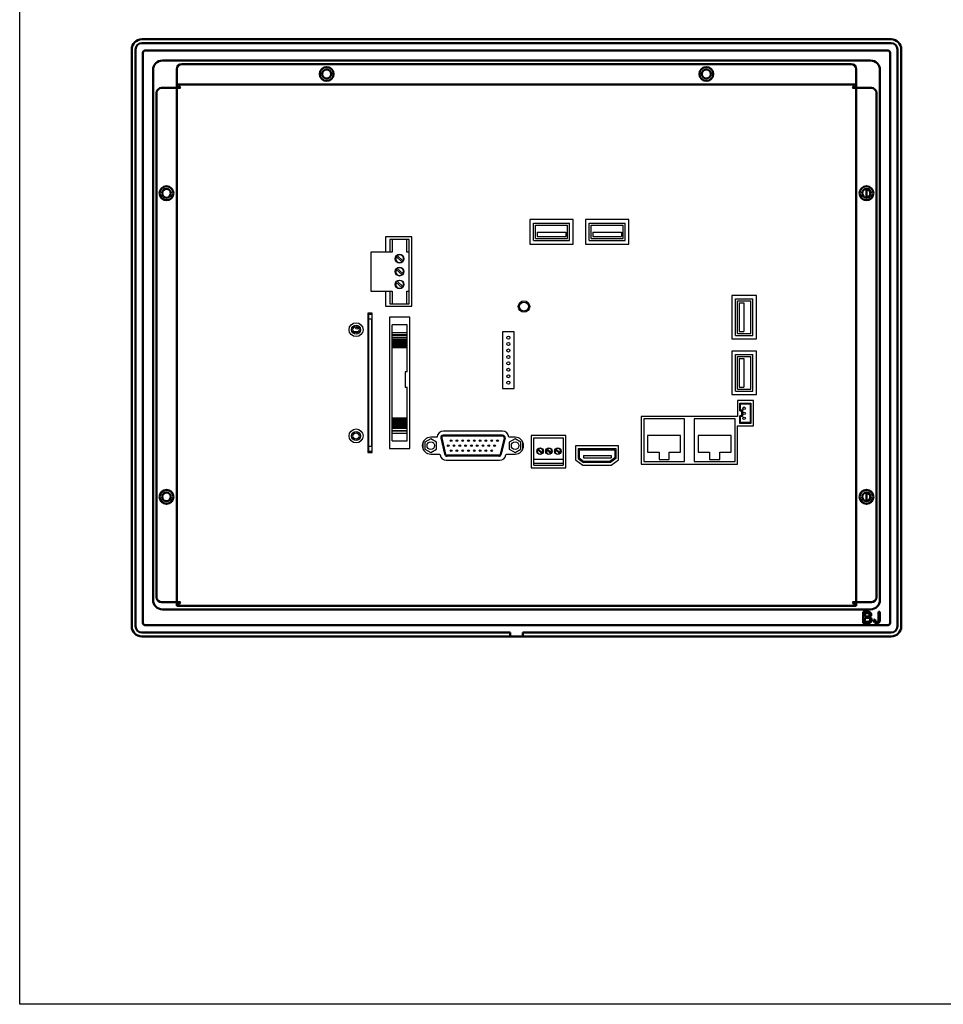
# Model space of a CAD drawing. Header units: millimetres. Extents: x 9237 to 10717, y 427 to 1202.
# Tile 1 of 12: x 9237 to 9602, y 427 to 816. Entities that reach past the tile are written whole.
import ezdxf

# ---------------------------------------------------------------- set-up
doc = ezdxf.new("R2010")
doc.units = ezdxf.units.MM
doc.header["$LTSCALE"] = 3

msp = doc.modelspace()

# ---------------------------------------------------------------- linework, layer by layer
at = {"color": 7, "linetype": 'Continuous', "lineweight": 50}
for p, q in [((9581.4, 808.08), (9285.4, 808.08)), ((9581.4, 806.58), (9285.4, 806.58)), ((9281.4, 804.08), (9281.4, 576.08)), ((9282.9, 804.08), (9282.9, 576.08)), ((9285.8, 802.68), (9285.8, 577.48)), ((9580, 803.68), (9286.8, 803.68)), ((9581, 577.48), (9581, 802.68)), ((9583.9, 576.08), (9583.9, 804.08)), ((9585.4, 576.08), (9585.4, 804.08)), ((9573.3, 799.68), (9293.5, 799.68)), ((9301.2, 798.28), (9565.6, 798.28)), ((9289.8, 795.98), (9289.8, 586.48)), ((9299.2, 790.48), (9299.2, 796.28)), ((9567.6, 796.28), (9567.6, 790.48)), ((9577, 586.48), (9577, 795.98)), ((9299.2, 790.48), (9299.2, 790.28)), ((9299.2, 790.28), (9299.2, 789.08)), ((9567.6, 790.28), (9299.2, 790.28)), ((9567.6, 790.28), (9567.6, 790.48)), ((9567.6, 790.28), (9567.6, 789.08)), ((9291.2, 587.58), (9291.2, 786.88)), ((9293.2, 788.88), (9299, 788.88)), ((9299.2, 788.88), (9299, 788.88)), ((9299.2, 585.58), (9299.2, 788.88)), ((9299.2, 788.88), (9300.6, 788.88)), ((9299.58, 789.08), (9299.58, 788.88)), ((9299.78, 789.14), (9299.78, 788.88)), ((9566.2, 788.88), (9567.6, 788.88)), ((9567.6, 585.58), (9567.6, 788.88)), ((9567.8, 788.88), (9567.6, 788.88)), ((9567.8, 788.88), (9573.6, 788.88)), ((9575.6, 786.88), (9575.6, 587.58)), ((9571.63, 745.73), (9571.63, 748.73)), ((9571.63, 625.73), (9571.63, 628.73)), ((9299, 585.58), (9293.2, 585.58)), ((9299, 585.58), (9299.2, 585.58)), ((9300.6, 585.58), (9299.2, 585.58)), ((9299.2, 584.18), (9299.2, 585.38)), ((9299.2, 584.18), (9567.6, 584.18)), ((9567.6, 585.58), (9566.2, 585.58)), ((9567.6, 585.58), (9567.8, 585.58)), ((9567.6, 584.18), (9567.6, 585.38)), ((9573.6, 585.58), (9567.8, 585.58)), ((9293.5, 582.78), (9573.3, 582.78)), ((9572.04, 581.8), (9570.38, 581.8)), ((9570.38, 581.8), (9570.38, 577.38)), ((9570.97, 581.28), (9570.97, 579.94)), ((9571.85, 581.28), (9570.97, 581.28)), ((9570.97, 579.94), (9571.92, 579.94)), ((9577, 581.8), (9576.41, 581.8)), ((9576.41, 581.8), (9576.41, 578.75)), ((9577, 578.79), (9577, 581.8)), ((9286.8, 576.48), (9580, 576.48)), ((9570.38, 577.38), (9572.07, 577.38)), ((9570.97, 579.42), (9570.97, 577.9)), ((9571.99, 579.42), (9570.97, 579.42)), ((9570.97, 577.9), (9572.07, 577.9)), ((9575.09, 578.71), (9574.57, 578.64)), ((9285.4, 573.58), (9430.9, 573.58)), ((9285.4, 572.08), (9430.9, 572.08)), ((9430.9, 572.08), (9430.9, 573.58)), ((9430.9, 572.08), (9435.9, 572.08)), ((9435.9, 573.58), (9435.9, 572.08)), ((9435.9, 573.58), (9581.4, 573.58)), ((9435.9, 572.08), (9581.4, 572.08))]:
    msp.add_line(p, q, dxfattribs=at)
at = {"color": 7, "linetype": 'Continuous', "lineweight": 25}
for p, q in [((9455.75, 736.83), (9438.65, 736.83)), ((9438.65, 736.83), (9438.65, 727.13)), ((9455.75, 727.13), (9455.75, 736.83)), ((9477.75, 736.83), (9460.65, 736.83)), ((9460.65, 736.83), (9460.65, 727.13)), ((9477.75, 727.13), (9477.75, 736.83)), ((9440.05, 728.53), (9440.05, 735.43)), ((9440.05, 735.43), (9454.35, 735.43)), ((9440.85, 734.63), (9453.55, 734.63)), ((9440.85, 729.33), (9440.85, 734.63)), ((9441.54, 731.8), (9441.54, 730.08)), ((9441.54, 731.8), (9452.86, 731.8)), ((9452.86, 731.8), (9452.86, 730.08)), ((9453.55, 729.33), (9453.55, 734.63)), ((9454.35, 728.53), (9454.35, 735.43)), ((9462.05, 728.53), (9462.05, 735.43)), ((9462.05, 735.43), (9476.35, 735.43)), ((9462.85, 734.63), (9475.55, 734.63)), ((9462.85, 729.33), (9462.85, 734.63)), ((9463.54, 731.8), (9463.54, 730.08)), ((9463.54, 731.8), (9474.86, 731.8)), ((9474.86, 731.8), (9474.86, 730.08)), ((9475.55, 729.33), (9475.55, 734.63)), ((9476.35, 728.53), (9476.35, 735.43)), ((9392, 729.98), (9381.7, 729.98)), ((9381.7, 729.98), (9381.7, 723.98)), ((9391, 729.01), (9383.4, 729.01)), ((9383.4, 729.01), (9383.4, 723.98)), ((9384.32, 728.98), (9384.32, 723.98)), ((9390.07, 728.98), (9384.32, 728.98)), ((9390.07, 723.98), (9390.07, 728.98)), ((9391, 723.98), (9391, 729.01)), ((9392, 702.58), (9392, 729.98)), ((9440.05, 728.53), (9454.35, 728.53)), ((9440.85, 729.33), (9453.55, 729.33)), ((9441.54, 730.08), (9452.86, 730.08)), ((9462.05, 728.53), (9476.35, 728.53)), ((9462.85, 729.33), (9475.55, 729.33)), ((9463.54, 730.08), (9474.86, 730.08)), ((9375.8, 723.98), (9375.8, 708.58)), ((9384.32, 723.98), (9375.8, 723.98)), ((9391, 723.98), (9390.07, 723.98)), ((9391, 708.58), (9391, 723.98)), ((9438.65, 727.13), (9455.75, 727.13)), ((9460.65, 727.13), (9477.75, 727.13)), ((9388.15, 720.15), (9385.89, 722.18)), ((9386.27, 722.59), (9388.52, 720.56)), ((9388.15, 715.07), (9385.89, 717.1)), ((9386.27, 717.51), (9388.52, 715.48)), ((9386.27, 712.43), (9388.52, 710.4)), ((9375.8, 708.58), (9384.32, 708.58)), ((9381.7, 708.58), (9381.7, 702.58)), ((9383.4, 708.58), (9383.4, 703.56)), ((9384.32, 708.58), (9384.32, 703.58)), ((9388.15, 709.99), (9385.89, 712.02)), ((9390.07, 708.58), (9391, 708.58)), ((9390.07, 703.58), (9390.07, 708.58)), ((9391, 703.56), (9391, 708.58)), ((9528.2, 706.83), (9518.5, 706.83)), ((9518.5, 706.83), (9518.5, 689.73)), ((9519.9, 691.03), (9519.9, 705.53)), ((9519.9, 705.53), (9526.8, 705.53)), ((9520.7, 704.73), (9526, 704.73)), ((9520.7, 691.83), (9520.7, 704.73)), ((9526, 691.83), (9526, 704.73)), ((9526.8, 691.03), (9526.8, 705.53)), ((9528.2, 689.73), (9528.2, 706.83)), ((9381.7, 702.58), (9392, 702.58)), ((9383.4, 703.56), (9391, 703.56)), ((9384.32, 703.58), (9390.07, 703.58)), ((9521.41, 703.98), (9521.41, 692.62)), ((9521.41, 703.98), (9523.27, 703.98)), ((9523.27, 703.98), (9523.27, 692.62)), ((9374.61, 699.82), (9374.61, 644.82)), ((9376.41, 699.82), (9374.61, 699.82)), ((9374.61, 699.42), (9374.81, 699.42)), ((9374.81, 699.42), (9374.81, 645.22)), ((9375.01, 699.42), (9374.81, 699.42)), ((9375.01, 697.42), (9375.01, 699.42)), ((9375.01, 699.42), (9376.21, 699.42)), ((9376.21, 697.42), (9375.01, 697.42)), ((9375.01, 647.22), (9375.01, 697.42)), ((9376.21, 699.42), (9376.21, 697.42)), ((9376.21, 647.22), (9376.21, 697.42)), ((9376.41, 644.82), (9376.41, 699.82)), ((9391.21, 698.28), (9383.21, 698.28)), ((9383.21, 698.28), (9383.21, 646.36)), ((9391.21, 646.36), (9391.21, 698.28)), ((9390.21, 695.28), (9384.21, 695.28)), ((9384.21, 692.21), (9384.21, 695.28)), ((9390.21, 692.21), (9390.21, 695.28)), ((9368.97, 692.63), (9371.06, 692.63)), ((9376.21, 690.69), (9376.41, 690.69)), ((9384.21, 692.21), (9390.21, 692.21)), ((9384.21, 691.42), (9384.21, 692.21)), ((9384.21, 691.42), (9390.21, 691.42)), ((9384.21, 691.15), (9384.21, 691.42)), ((9384.21, 691.15), (9390.21, 691.15)), ((9384.21, 690.42), (9384.21, 691.15)), ((9384.21, 689.68), (9384.21, 690.44)), ((9384.21, 690.42), (9390.21, 690.42)), ((9384.21, 689.68), (9390.21, 689.68)), ((9384.21, 689.5), (9384.21, 689.68)), ((9384.21, 689.5), (9390.21, 689.5)), ((9384.21, 689.24), (9384.21, 689.5)), ((9384.21, 689.24), (9390.21, 689.24)), ((9384.21, 688.95), (9384.21, 689.24)), ((9384.21, 688.95), (9390.21, 688.95)), ((9384.21, 688.63), (9384.21, 688.95)), ((9390.21, 691.42), (9390.21, 692.21)), ((9390.21, 691.15), (9390.21, 691.42)), ((9390.21, 690.42), (9390.21, 691.15)), ((9390.21, 689.68), (9390.21, 690.44)), ((9390.21, 689.5), (9390.21, 689.68)), ((9390.21, 689.24), (9390.21, 689.5)), ((9390.21, 688.95), (9390.21, 689.24)), ((9390.21, 688.63), (9390.21, 688.95)), ((9432.47, 692.44), (9427.93, 692.44)), ((9427.93, 692.44), (9427.93, 670.12)), ((9432.47, 670.12), (9432.47, 692.44)), ((9518.5, 689.73), (9528.2, 689.73)), ((9519.9, 691.03), (9526.8, 691.03)), ((9520.7, 691.83), (9526, 691.83)), ((9521.41, 692.62), (9523.27, 692.62)), ((9376.41, 685.79), (9376.21, 685.79)), ((9384.21, 688.63), (9390.21, 688.63)), ((9384.21, 688.29), (9384.21, 688.63)), ((9384.21, 688.29), (9390.21, 688.29)), ((9384.21, 688.03), (9384.21, 688.29)), ((9384.21, 688.03), (9390.21, 688.03)), ((9384.21, 687.7), (9384.21, 688.03)), ((9384.21, 687.7), (9390.21, 687.7)), ((9384.21, 687.41), (9384.21, 687.7)), ((9384.21, 687.41), (9390.21, 687.41)), ((9384.21, 687.11), (9384.21, 687.41)), ((9384.21, 687.11), (9390.21, 687.11)), ((9384.21, 686.92), (9384.21, 687.11)), ((9384.21, 686.92), (9390.21, 686.92)), ((9384.21, 686.55), (9384.21, 686.92)), ((9384.21, 686.55), (9390.21, 686.55)), ((9384.21, 686.22), (9384.21, 686.55)), ((9384.21, 686.22), (9390.21, 686.22)), ((9384.21, 658.42), (9384.21, 686.22)), ((9390.21, 688.29), (9390.21, 688.63)), ((9390.21, 688.03), (9390.21, 688.29)), ((9390.21, 687.7), (9390.21, 688.03)), ((9390.21, 687.41), (9390.21, 687.7)), ((9390.21, 687.11), (9390.21, 687.41)), ((9390.21, 686.92), (9390.21, 687.11)), ((9390.21, 686.55), (9390.21, 686.92)), ((9390.21, 686.22), (9390.21, 686.55)), ((9390.21, 676.72), (9390.21, 686.22)), ((9376.41, 681.2), (9376.21, 681.2)), ((9528.2, 684.83), (9518.5, 684.83)), ((9518.5, 684.83), (9518.5, 667.73)), ((9519.9, 683.53), (9526.8, 683.53)), ((9519.9, 669.03), (9519.9, 683.53)), ((9520.7, 669.83), (9520.7, 682.73)), ((9520.7, 682.73), (9526, 682.73)), ((9521.41, 681.98), (9523.27, 681.98)), ((9521.41, 681.98), (9521.41, 670.62)), ((9523.27, 681.98), (9523.27, 670.62)), ((9526, 669.83), (9526, 682.73)), ((9526.8, 669.03), (9526.8, 683.53)), ((9528.2, 667.73), (9528.2, 684.83)), ((9390.21, 676.72), (9389.42, 676.72)), ((9389.42, 676.72), (9389.42, 670.62)), ((9389.42, 670.62), (9390.21, 670.62)), ((9390.21, 658.42), (9390.21, 670.62)), ((9427.93, 670.12), (9432.47, 670.12)), ((9520.7, 669.83), (9526, 669.83)), ((9521.41, 670.62), (9523.27, 670.62)), ((9518.5, 667.73), (9528.2, 667.73)), ((9519.9, 669.03), (9526.8, 669.03)), ((9527.05, 665.28), (9520.65, 665.28)), ((9520.65, 665.28), (9520.65, 659.06)), ((9521.63, 664.28), (9526.03, 664.28)), ((9521.63, 661.28), (9521.63, 664.28)), ((9521.93, 663.98), (9525.73, 663.98)), ((9521.93, 661.58), (9521.93, 663.98)), ((9521.93, 661.58), (9522.63, 661.58)), ((9522.63, 661.58), (9522.63, 658.98)), ((9525.73, 663.98), (9525.73, 656.58)), ((9526.03, 664.28), (9526.03, 656.28)), ((9527.05, 655.28), (9527.05, 665.28)), ((9384.21, 658.42), (9390.21, 658.42)), ((9384.21, 658.08), (9384.21, 658.42)), ((9384.21, 658.08), (9390.21, 658.08)), ((9384.21, 657.72), (9384.21, 658.08)), ((9384.21, 657.72), (9390.21, 657.72)), ((9384.21, 657.52), (9384.21, 657.72)), ((9390.21, 658.08), (9390.21, 658.42)), ((9390.21, 657.72), (9390.21, 658.08)), ((9390.21, 657.52), (9390.21, 657.72)), ((9520.65, 659.06), (9482.65, 659.06)), ((9482.65, 659.06), (9482.65, 640.16)), ((9483.65, 658.06), (9483.65, 641.16)), ((9499.75, 658.06), (9483.65, 658.06)), ((9499.75, 641.16), (9499.75, 658.06)), ((9519.75, 658.06), (9503.65, 658.06)), ((9503.65, 658.06), (9503.65, 641.16)), ((9519.75, 641.16), (9519.75, 658.06)), ((9521.63, 661.28), (9522.33, 661.28)), ((9521.63, 656.28), (9521.63, 659.28)), ((9522.33, 659.28), (9521.63, 659.28)), ((9522.63, 658.98), (9521.93, 658.98)), ((9521.93, 656.58), (9521.93, 658.98)), ((9522.33, 661.28), (9522.33, 659.28)), ((9376.21, 656.28), (9376.41, 656.28)), ((9384.21, 657.52), (9390.21, 657.52)), ((9384.21, 657.23), (9384.21, 657.52)), ((9384.21, 657.23), (9390.21, 657.23)), ((9384.21, 656.93), (9384.21, 657.23)), ((9384.21, 656.93), (9390.21, 656.93)), ((9384.21, 656.6), (9384.21, 656.93)), ((9384.21, 656.6), (9390.21, 656.6)), ((9384.21, 656.35), (9384.21, 656.6)), ((9384.21, 656.35), (9390.21, 656.35)), ((9384.21, 656), (9384.21, 656.35)), ((9384.21, 656), (9390.21, 656)), ((9384.21, 655.68), (9384.21, 656)), ((9384.21, 655.68), (9390.21, 655.68)), ((9384.21, 655.39), (9384.21, 655.68)), ((9384.21, 655.39), (9390.21, 655.39)), ((9384.21, 655.14), (9384.21, 655.39)), ((9384.21, 655.14), (9390.21, 655.14)), ((9384.21, 654.96), (9384.21, 655.14)), ((9384.21, 654.96), (9390.21, 654.96)), ((9384.21, 654.19), (9384.21, 654.96)), ((9390.21, 654.22), (9384.21, 654.22)), ((9384.21, 653.49), (9384.21, 654.22)), ((9390.21, 657.23), (9390.21, 657.52)), ((9390.21, 656.93), (9390.21, 657.23)), ((9390.21, 656.6), (9390.21, 656.93)), ((9390.21, 656.35), (9390.21, 656.6)), ((9390.21, 656), (9390.21, 656.35)), ((9390.21, 655.68), (9390.21, 656)), ((9390.21, 655.39), (9390.21, 655.68)), ((9390.21, 655.14), (9390.21, 655.39)), ((9390.21, 654.96), (9390.21, 655.14)), ((9390.21, 654.19), (9390.21, 654.96)), ((9390.21, 653.49), (9390.21, 654.22)), ((9520.75, 640.16), (9520.75, 655.28)), ((9520.75, 655.28), (9527.05, 655.28)), ((9526.03, 656.28), (9521.63, 656.28)), ((9525.73, 656.58), (9521.93, 656.58)), ((9384.21, 653.49), (9390.21, 653.49)), ((9384.21, 653.22), (9384.21, 653.49)), ((9390.21, 653.22), (9384.21, 653.22)), ((9384.21, 652.42), (9384.21, 653.22)), ((9384.21, 649.36), (9384.21, 652.42)), ((9384.21, 652.42), (9390.21, 652.42)), ((9390.21, 653.22), (9390.21, 653.49)), ((9390.21, 652.42), (9390.21, 653.22)), ((9390.21, 649.36), (9390.21, 652.42)), ((9399.54, 650.13), (9397.24, 648.81)), ((9402.02, 650.83), (9399.54, 650.83)), ((9401.83, 648.81), (9399.54, 650.13)), ((9403.49, 650.43), (9405.01, 644.07)), ((9403.88, 650.52), (9405.4, 644.16)), ((9427.93, 651.66), (9404.46, 651.66)), ((9427.93, 651.26), (9404.46, 651.26)), ((9427.87, 653.23), (9404.52, 653.23)), ((9428.51, 650.52), (9426.99, 644.16)), ((9428.9, 650.43), (9427.38, 644.07)), ((9432.86, 650.83), (9430.37, 650.83)), ((9432.86, 650.13), (9430.56, 648.81)), ((9435.15, 648.81), (9432.86, 650.13)), ((9452.85, 651.53), (9439.25, 651.53)), ((9439.25, 651.53), (9439.25, 638.78)), ((9440.25, 650.53), (9451.85, 650.53)), ((9440.25, 642.13), (9440.25, 650.53)), ((9451.85, 650.53), (9451.85, 642.13)), ((9452.85, 638.78), (9452.85, 651.53)), ((9485.15, 651.56), (9485.15, 644.86)), ((9498.25, 651.56), (9485.15, 651.56)), ((9498.25, 644.86), (9498.25, 651.56)), ((9518.25, 651.56), (9505.15, 651.56)), ((9505.15, 651.56), (9505.15, 644.86)), ((9518.25, 644.86), (9518.25, 651.56)), ((9375.01, 647.22), (9376.21, 647.22)), ((9375.01, 645.22), (9375.01, 647.22)), ((9376.21, 647.22), (9376.21, 645.22)), ((9383.21, 646.36), (9391.21, 646.36)), ((9384.21, 649.36), (9390.21, 649.36)), ((9396.45, 648.78), (9396.45, 646.19)), ((9397.24, 648.81), (9397.24, 646.16)), ((9397.24, 646.16), (9399.54, 644.83)), ((9399.54, 644.83), (9401.83, 646.16)), ((9401.83, 646.16), (9401.83, 648.81)), ((9430.56, 648.81), (9430.56, 646.16)), ((9430.56, 646.16), (9432.86, 644.83)), ((9432.86, 644.83), (9435.15, 646.16)), ((9435.15, 646.16), (9435.15, 648.81)), ((9435.95, 646.19), (9435.95, 648.78)), ((9442.03, 646.16), (9443.64, 644.71)), ((9445.55, 646.17), (9447.15, 644.73)), ((9449.03, 646.16), (9450.64, 644.71)), ((9473.7, 647.38), (9456.7, 647.38)), ((9456.7, 647.38), (9456.7, 641.87)), ((9457.7, 646.38), (9457.7, 642.38)), ((9457.7, 646.38), (9472.7, 646.38)), ((9472.7, 646.38), (9472.7, 642.38)), ((9473.7, 641.87), (9473.7, 647.38)), ((9374.81, 645.22), (9374.61, 645.22)), ((9374.61, 644.82), (9376.41, 644.82)), ((9374.81, 645.22), (9375.01, 645.22)), ((9376.21, 645.22), (9375.01, 645.22)), ((9399.54, 644.13), (9403.13, 644.13)), ((9403.13, 644.13), (9403.19, 643.8)), ((9426.41, 643.7), (9405.99, 643.7)), ((9426.41, 643.3), (9405.99, 643.3)), ((9429.21, 643.8), (9429.26, 644.13)), ((9429.26, 644.13), (9432.86, 644.13)), ((9440.25, 642.13), (9451.85, 642.13)), ((9440.25, 640.54), (9440.25, 642.13)), ((9443.38, 644.42), (9441.77, 645.87)), ((9446.86, 644.41), (9445.26, 645.85)), ((9450.38, 644.42), (9448.77, 645.87)), ((9451.85, 642.13), (9451.85, 640.54)), ((9457.7, 642.38), (9459.9, 640.78)), ((9458.2, 645.88), (9458.2, 642.63)), ((9458.2, 645.88), (9472.2, 645.88)), ((9458.2, 642.63), (9460.06, 641.28)), ((9459.9, 643.61), (9470.76, 643.61)), ((9459.9, 643.61), (9459.9, 642.7)), ((9459.9, 642.7), (9470.76, 642.7)), ((9472.2, 642.63), (9470.33, 641.28)), ((9472.7, 642.38), (9470.5, 640.78)), ((9470.76, 643.61), (9470.76, 642.7)), ((9472.2, 645.88), (9472.2, 642.63)), ((9485.15, 644.86), (9489.7, 644.86)), ((9489.7, 644.86), (9489.7, 641.96)), ((9493.7, 641.96), (9493.7, 644.86)), ((9493.7, 644.86), (9498.25, 644.86)), ((9505.15, 644.86), (9509.7, 644.86)), ((9509.7, 644.86), (9509.7, 641.96)), ((9513.7, 641.96), (9513.7, 644.86)), ((9513.7, 644.86), (9518.25, 644.86)), ((9405.65, 641.73), (9426.74, 641.73)), ((9439.25, 638.78), (9452.85, 638.78)), ((9440.25, 640.54), (9451.85, 640.54)), ((9440.25, 639.78), (9440.25, 640.54)), ((9440.25, 639.78), (9451.85, 639.78)), ((9451.85, 640.54), (9451.85, 639.78)), ((9456.7, 641.87), (9459.57, 639.78)), ((9459.57, 639.78), (9470.82, 639.78)), ((9470.5, 640.78), (9459.9, 640.78)), ((9470.33, 641.28), (9460.06, 641.28)), ((9470.82, 639.78), (9473.7, 641.87)), ((9482.65, 640.16), (9520.75, 640.16)), ((9483.65, 641.16), (9499.75, 641.16)), ((9489.7, 641.96), (9493.7, 641.96)), ((9503.65, 641.16), (9519.75, 641.16)), ((9509.7, 641.96), (9513.7, 641.96))]:
    msp.add_line(p, q, dxfattribs=at)
at = {"color": 8, "linetype": 'Continuous', "lineweight": 25}
for p, q in [((9376.41, 656.48), (9376.21, 656.48)), ((9376.21, 654.88), (9376.41, 654.88))]:
    msp.add_line(p, q, dxfattribs=at)
msp.add_lwpolyline([(9237.12, 1201.72), (10717.45, 1201.72), (10717.45, 426.69), (9237.12, 426.69)], close=True)
at = {"color": 7, "linetype": 'Continuous', "lineweight": 25}
for centre, radius in [((9387.2, 721.36), 1.75), ((9387.2, 716.28), 1.75), ((9387.2, 711.2), 1.75), ((9436.36, 702.45), 2.25), ((9436.36, 702.45), 1.75), ((9370.01, 693.32), 2.75), ((9370.01, 693.32), 1.75), ((9370.01, 693.32), 1.25), ((9370.34, 693.9), 0.4), ((9430.2, 690.17), 0.603), ((9430.2, 687.63), 0.603), ((9430.2, 685.09), 0.603), ((9430.2, 682.55), 0.603), ((9430.2, 680.01), 0.603), ((9430.2, 677.47), 0.603), ((9430.2, 674.93), 0.603), ((9430.2, 672.39), 0.603), ((9523.33, 662.28), 0.491), ((9523.33, 660.28), 0.491), ((9523.33, 658.28), 0.491), ((9370.01, 651.32), 2.75), ((9370.01, 651.32), 1.75), ((9370.01, 651.32), 1.25), ((9399.54, 647.48), 1.5), ((9406.42, 647.48), 0.343), ((9407.56, 649.46), 0.343), ((9408.71, 647.48), 0.343), ((9409.85, 649.46), 0.343), ((9411, 647.48), 0.343), ((9412.14, 649.46), 0.343), ((9413.29, 647.48), 0.343), ((9414.43, 649.46), 0.343), ((9415.58, 647.48), 0.343), ((9416.72, 649.46), 0.343), ((9417.87, 647.48), 0.343), ((9419.01, 649.46), 0.343), ((9420.16, 647.48), 0.343), ((9421.3, 649.46), 0.343), ((9422.45, 647.48), 0.343), ((9423.59, 649.46), 0.343), ((9424.74, 647.48), 0.343), ((9425.88, 649.46), 0.343), ((9432.86, 647.48), 1.5), ((9442.7, 645.28), 1.3), ((9446.2, 645.28), 1.3), ((9449.7, 645.28), 1.3), ((9407.56, 645.5), 0.343), ((9409.85, 645.5), 0.343), ((9412.14, 645.5), 0.343), ((9414.43, 645.5), 0.343), ((9416.72, 645.5), 0.343), ((9419.01, 645.5), 0.343), ((9421.3, 645.5), 0.343), ((9423.59, 645.5), 0.343)]:
    msp.add_circle(centre, radius, dxfattribs=at)
at = {"color": 7, "linetype": 'Continuous', "lineweight": 50}
for centre, radius, start, end in [((9285.4, 804.08), 4, 90, 180), ((9285.4, 804.08), 2.5, 90, 180), ((9581.4, 804.08), 4, 0, 90), ((9581.4, 804.08), 2.5, 0, 90), ((9286.8, 802.68), 1, 90, 180), ((9580, 802.68), 1, 0, 90), ((9293.5, 795.98), 3.7, 90, 180), ((9301.2, 796.28), 2, 90, 180), ((9565.6, 796.28), 2, 0, 90), ((9573.3, 795.98), 3.7, 0, 90), ((9358.4, 794.38), 2.75, 0, 180), ((9358.4, 794.38), 2.75, 180, 0), ((9358.4, 794.38), 1.75, 0, 180), ((9358.4, 794.38), 1.75, 180, 0), ((9508.4, 794.38), 2.75, 0, 180), ((9508.4, 794.38), 2.75, 180, 0), ((9508.4, 794.38), 1.75, 0, 180), ((9508.4, 794.38), 1.75, 180, 0), ((9293.2, 786.88), 2, 90, 180), ((9573.6, 786.88), 2, 0, 90), ((9295.1, 747.23), 2.75, 0, 180), ((9295.1, 747.23), 2.75, 180, 0), ((9295.1, 747.23), 1.75, 0, 180), ((9295.1, 747.23), 1.75, 180, 0), ((9571.7, 747.23), 2.75, 0, 180), ((9571.7, 747.23), 2.75, 180, 0), ((9571.7, 747.23), 1.75, 0, 180), ((9571.7, 747.23), 1.75, 180, 0), ((9571.7, 747.23), 1.5, 0, 92.4149), ((9571.7, 747.23), 1.5, 267.5851, 0), ((9295.1, 627.23), 2.75, 0, 180), ((9295.1, 627.23), 2.75, 180, 0), ((9295.1, 627.23), 1.75, 0, 180), ((9295.1, 627.23), 1.75, 180, 0), ((9571.7, 627.23), 2.75, 0, 180), ((9571.7, 627.23), 2.75, 180, 0), ((9571.7, 627.23), 1.75, 0, 180), ((9571.7, 627.23), 1.75, 180, 0), ((9571.7, 627.23), 1.5, 0, 92.4149), ((9571.7, 627.23), 1.5, 267.5851, 0), ((9293.5, 586.48), 3.7, 180, 270), ((9293.2, 587.58), 2, 180, 270), ((9573.3, 586.48), 3.7, 270, 0), ((9573.6, 587.58), 2, 270, 0), ((9285.4, 576.08), 4, 180, 270), ((9285.4, 576.08), 2.5, 180, 270), ((9286.8, 577.48), 1, 180, 270), ((9580, 577.48), 1, 270, 0), ((9581.4, 576.08), 2.5, 270, 0), ((9581.4, 576.08), 4, 270, 0)]:
    msp.add_arc(centre, radius, start, end, dxfattribs=at)
at = {"color": 7, "linetype": 'Continuous', "lineweight": 25}
for centre, radius, start, end in [((9387.2, 721.36), 1.54, 147.8335, 308.2469), ((9387.2, 721.36), 1.54, 328.8543, 127.2261), ((9387.2, 716.28), 1.54, 147.8335, 308.2469), ((9387.2, 716.28), 1.54, 328.8543, 127.2261), ((9387.2, 711.2), 1.54, 328.8543, 127.2261), ((9387.2, 711.2), 1.54, 147.8335, 308.2469), ((9399.54, 647.48), 3.35, 90, 270), ((9404.52, 650.73), 2.5, 90, 177.7076), ((9404.46, 650.66), 1, 89.9771, 193.4771), ((9404.46, 650.66), 0.6, 89.9695, 193.4847), ((9427.87, 650.73), 2.5, 2.2924, 90), ((9427.93, 650.66), 1, 346.5229, 90), ((9427.93, 650.66), 0.6, 346.5153, 90), ((9432.86, 647.48), 3.35, 270, 90), ((9442.7, 645.28), 1.1, 328.8543, 127.2261), ((9446.2, 645.28), 1.1, 329.9508, 126.1296), ((9449.7, 645.28), 1.1, 328.8543, 127.2261), ((9405.65, 644.23), 2.5, 189.8658, 270), ((9405.99, 644.3), 1, 193.4771, 269.9771), ((9405.99, 644.3), 0.601, 193.4847, 269.9695), ((9426.41, 644.3), 0.601, 270.0305, 346.5153), ((9426.41, 644.3), 1, 270.0229, 346.5229), ((9426.74, 644.23), 2.5, 270, 350.1342), ((9442.7, 645.28), 1.1, 147.8335, 308.2469), ((9446.2, 645.28), 1.1, 148.824, 307.2564), ((9449.7, 645.28), 1.1, 147.8335, 308.2469)]:
    msp.add_arc(centre, radius, start, end, dxfattribs=at)
at = {"color": 7, "linetype": 'Continuous', "lineweight": 50}
for points, knots in [([(9300.6, 788.88), (9300.48, 789.06), (9300.36, 789.25), (9300.13, 789.59), (9300.01, 789.74), (9299.78, 790), (9299.66, 790.1), (9299.43, 790.24), (9299.31, 790.28), (9299.2, 790.28)], [0, 0, 0, 0, 0.25, 0.25, 0.5, 0.5, 0.75, 0.75, 1, 1, 1, 1]), ([(9567.6, 790.28), (9567.48, 790.28), (9567.36, 790.24), (9567.13, 790.1), (9567.01, 790), (9566.78, 789.74), (9566.66, 789.59), (9566.43, 789.25), (9566.31, 789.06), (9566.2, 788.88)], [0, 0, 0, 0, 0.25, 0.25, 0.5, 0.5, 0.75, 0.75, 1, 1, 1, 1]), ([(9299.78, 789.14), (9299.86, 789.1), (9300.01, 789.03), (9300.23, 788.97), (9300.41, 788.92), (9300.54, 788.9), (9300.6, 788.88)], [0, 0, 0, 0, 0.3394691, 0.5596212, 0.7798107, 1, 1, 1, 1]), ([(9567.6, 789.08), (9567.36, 789.08), (9567.13, 789.06), (9566.66, 788.99), (9566.43, 788.93), (9566.2, 788.88)], [0, 0, 0, 0, 0.5, 0.5, 1, 1, 1, 1]), ([(9299.2, 584.18), (9299.31, 584.18), (9299.43, 584.22), (9299.66, 584.36), (9299.78, 584.46), (9300.01, 584.72), (9300.13, 584.88), (9300.36, 585.21), (9300.48, 585.4), (9300.6, 585.58)], [0, 0, 0, 0, 0.25, 0.25, 0.5, 0.5, 0.75, 0.75, 1, 1, 1, 1]), ([(9299.2, 585.38), (9299.43, 585.38), (9299.66, 585.4), (9300.13, 585.48), (9300.36, 585.53), (9300.6, 585.58)], [0, 0, 0, 0, 0.5, 0.5, 1, 1, 1, 1]), ([(9566.2, 585.58), (9566.31, 585.4), (9566.43, 585.21), (9566.66, 584.88), (9566.78, 584.72), (9567.01, 584.46), (9567.13, 584.36), (9567.36, 584.22), (9567.48, 584.18), (9567.6, 584.18)], [0, 0, 0, 0, 0.25, 0.25, 0.5, 0.5, 0.75, 0.75, 1, 1, 1, 1]), ([(9566.2, 585.58), (9566.43, 585.53), (9566.66, 585.48), (9567.13, 585.4), (9567.36, 585.38), (9567.6, 585.38)], [0, 0, 0, 0, 0.5, 0.5, 1, 1, 1, 1]), ([(9571.92, 579.94), (9572.05, 579.94), (9572.23, 579.94), (9572.42, 579.98), (9572.48, 579.99)], [0, 0, 0, 0, 0.654036, 1, 1, 1, 1]), ([(9572.85, 581.67), (9572.72, 581.71), (9572.45, 581.8), (9572.18, 581.8), (9572.04, 581.8)], [0, 0, 0, 0, 0.507688, 1, 1, 1, 1]), ([(9572.48, 579.99), (9572.56, 580.02), (9572.69, 580.07), (9572.78, 580.17), (9572.82, 580.22)], [0, 0, 0, 0, 0.584865, 1, 1, 1, 1]), ([(9572.93, 580.6), (9572.92, 580.68), (9572.92, 580.82), (9572.85, 580.94), (9572.82, 580.99)], [0, 0, 0, 0, 0.573208, 1, 1, 1, 1]), ([(9572.89, 579.73), (9572.99, 579.79), (9573.18, 579.9), (9573.3, 580.07), (9573.35, 580.14)], [0, 0, 0, 0, 0.580624, 1, 1, 1, 1]), ([(9572.64, 579.35), (9572.53, 579.37), (9572.32, 579.42), (9572.1, 579.42), (9571.99, 579.42)], [0, 0, 0, 0, 0.488957, 1, 1, 1, 1]), ([(9572.99, 579.09), (9572.93, 579.16), (9572.84, 579.27), (9572.7, 579.33), (9572.64, 579.35)], [0, 0, 0, 0, 0.5501317, 1, 1, 1, 1]), ([(9572.78, 577.46), (9572.88, 577.49), (9573.05, 577.54), (9573.2, 577.63), (9573.26, 577.67)], [0, 0, 0, 0, 0.587123, 1, 1, 1, 1]), ([(9572.8, 578.04), (9572.85, 578.08), (9572.94, 578.15), (9573, 578.24), (9573.03, 578.29)], [0, 0, 0, 0, 0.54078, 1, 1, 1, 1]), ([(9573.26, 577.67), (9573.33, 577.74), (9573.47, 577.86), (9573.55, 578.01), (9573.59, 578.09)], [0, 0, 0, 0, 0.532436, 1, 1, 1, 1]), ([(9573.59, 578.09), (9573.63, 578.19), (9573.71, 578.37), (9573.72, 578.57), (9573.72, 578.66)], [0, 0, 0, 0, 0.553227, 1, 1, 1, 1]), ([(9574.87, 577.64), (9574.93, 577.58), (9575.05, 577.47), (9575.36, 577.33), (9575.6, 577.32), (9575.76, 577.31)], [0, 0, 0, 0, 0.25847, 0.525355, 1, 1, 1, 1]), ([(9575.75, 577.83), (9575.65, 577.83), (9575.47, 577.85), (9575.34, 577.96), (9575.28, 578.01)], [0, 0, 0, 0, 0.5809455, 1, 1, 1, 1]), ([(9575.76, 577.31), (9575.89, 577.31), (9576.13, 577.33), (9576.35, 577.43), (9576.44, 577.47)], [0, 0, 0, 0, 0.580379, 1, 1, 1, 1]), ([(9576.44, 577.47), (9576.54, 577.53), (9576.72, 577.66), (9576.82, 577.85), (9576.86, 577.93)], [0, 0, 0, 0, 0.558511, 1, 1, 1, 1]), ([(9576.86, 577.93), (9576.9, 578.07), (9576.99, 578.35), (9576.99, 578.64), (9577, 578.79)], [0, 0, 0, 0, 0.4962503, 1, 1, 1, 1])]:
    msp.add_open_spline(points, degree=3, knots=knots, dxfattribs=at)
for points in [[(9299.78, 789.04), (9299.58, 789.07), (9299.39, 789.08), (9299.2, 789.08)], [(9572.52, 581.22), (9572.39, 581.26), (9572.17, 581.28), (9571.85, 581.28)], [(9572.82, 580.99), (9572.75, 581.1), (9572.65, 581.18), (9572.52, 581.22)], [(9572.82, 580.22), (9572.89, 580.32), (9572.93, 580.45), (9572.93, 580.6)], [(9573.33, 581.25), (9573.21, 581.44), (9573.06, 581.58), (9572.85, 581.67)], [(9573.5, 580.67), (9573.5, 580.87), (9573.45, 581.07), (9573.33, 581.25)], [(9573.35, 580.14), (9573.45, 580.3), (9573.5, 580.48), (9573.5, 580.67)], [(9572.07, 577.9), (9572.26, 577.9), (9572.39, 577.91), (9572.47, 577.92)], [(9572.07, 577.38), (9572.35, 577.38), (9572.59, 577.41), (9572.78, 577.46)], [(9572.47, 577.92), (9572.6, 577.95), (9572.71, 577.99), (9572.8, 578.04)], [(9573.5, 579.33), (9573.36, 579.52), (9573.15, 579.66), (9572.89, 579.73)], [(9573.11, 578.66), (9573.11, 578.83), (9573.07, 578.97), (9572.99, 579.09)], [(9573.03, 578.29), (9573.09, 578.4), (9573.11, 578.52), (9573.11, 578.66)], [(9573.72, 578.66), (9573.72, 578.92), (9573.65, 579.14), (9573.5, 579.33)], [(9574.57, 578.64), (9574.56, 578.2), (9574.66, 577.86), (9574.87, 577.64)], [(9575.28, 578.01), (9575.17, 578.14), (9575.11, 578.37), (9575.09, 578.71)], [(9576.13, 577.93), (9576.02, 577.86), (9575.9, 577.83), (9575.75, 577.83)], [(9576.35, 578.2), (9576.31, 578.09), (9576.23, 577.99), (9576.13, 577.93)], [(9576.41, 578.75), (9576.41, 578.5), (9576.39, 578.32), (9576.35, 578.2)]]:
    msp.add_open_spline(points, degree=3, dxfattribs=at)

doc.saveas('drawing.dxf')
